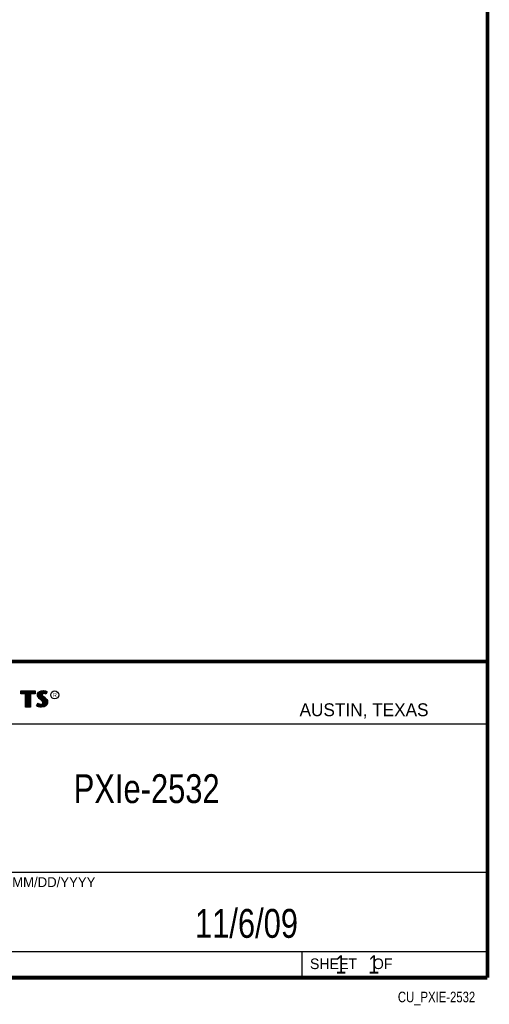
# Model space of a CAD drawing. Header units: inches. Extents: x 0.2 to 16.8, y 0.1 to 10.8.
# Tile 10 of 11: x 14.2 to 16.8, y 0.1 to 5.4. Entities that reach past the tile are written whole.
import ezdxf
from ezdxf.enums import TextEntityAlignment as Align

# ---------------------------------------------------------------- set-up
doc = ezdxf.new("R2010")
doc.units = ezdxf.units.IN
doc.header["$LTSCALE"] = 0.935
doc.header["$MEASUREMENT"] = 0
doc.layers.get('0').update_dxf_attribs({"linetype": 'CONTINUOUS'})
doc.styles.get("Standard").update_dxf_attribs({"font": 'txt', "width": 0.8})

msp = doc.modelspace()

# ---------------------------------------------------------------- linework, layer by layer
at = {"color": 2, "linetype": 'CONTINUOUS'}
for p, q in [((13.0652, 1.9695), (16.745, 1.9695)), ((16.745, 1.9695), (16.745, 0.2605)), ((14.3342, 1.8118), (14.3438, 1.8128)), ((14.3438, 1.8128), (14.3503, 1.8124)), ((14.2237, 1.8113), (14.3005, 1.8113)), ((14.2237, 1.795), (14.2237, 1.8113)), ((14.2488, 1.795), (14.2237, 1.795)), ((14.2262, 1.8087), (14.2979, 1.8087)), ((14.2262, 1.7975), (14.2262, 1.8087)), ((14.2514, 1.7975), (14.2262, 1.7975)), ((14.2282, 1.7975), (14.2282, 1.8087)), ((14.2317, 1.7975), (14.2317, 1.8087)), ((14.2351, 1.7975), (14.2351, 1.8087)), ((14.2386, 1.7975), (14.2386, 1.8087)), ((14.2421, 1.7975), (14.2421, 1.8087)), ((14.2456, 1.7975), (14.2456, 1.8087)), ((14.2488, 1.724), (14.2488, 1.795)), ((14.249, 1.7975), (14.249, 1.8087)), ((14.2514, 1.7975), (14.2525, 1.8087)), ((14.2514, 1.7266), (14.2514, 1.7975)), ((14.256, 1.7266), (14.256, 1.8087)), ((14.2595, 1.7266), (14.2595, 1.8087)), ((14.2629, 1.7266), (14.2629, 1.8087)), ((14.2664, 1.7266), (14.2664, 1.8087)), ((14.2699, 1.7266), (14.2699, 1.8087)), ((14.2727, 1.7975), (14.2734, 1.8087)), ((14.2979, 1.7975), (14.2727, 1.7975)), ((14.2727, 1.7975), (14.2727, 1.7266)), ((14.3005, 1.795), (14.2753, 1.795)), ((14.2753, 1.795), (14.2753, 1.724)), ((14.2768, 1.7975), (14.2768, 1.8087)), ((14.2803, 1.7975), (14.2803, 1.8087)), ((14.2838, 1.7975), (14.2838, 1.8087)), ((14.2873, 1.7975), (14.2873, 1.8087)), ((14.2907, 1.7975), (14.2907, 1.8087)), ((14.2942, 1.7975), (14.2942, 1.8087)), ((14.2979, 1.8087), (14.2979, 1.7975)), ((14.3005, 1.8113), (14.3005, 1.795)), ((14.3132, 1.7895), (14.3147, 1.797)), ((14.3138, 1.7838), (14.3132, 1.7895)), ((14.3158, 1.7787), (14.3138, 1.7838)), ((14.3147, 1.797), (14.3194, 1.8038)), ((14.3158, 1.7893), (14.3171, 1.796)), ((14.3163, 1.7844), (14.3158, 1.7893)), ((14.3185, 1.7748), (14.3158, 1.7787)), ((14.318, 1.7798), (14.3163, 1.7844)), ((14.3171, 1.796), (14.3212, 1.8021)), ((14.3204, 1.7764), (14.318, 1.7798)), ((14.3237, 1.7695), (14.3185, 1.7748)), ((14.3186, 1.7785), (14.3186, 1.7981)), ((14.3194, 1.8038), (14.3255, 1.8083)), ((14.3255, 1.7714), (14.3204, 1.7764)), ((14.3212, 1.8021), (14.3268, 1.8061)), ((14.322, 1.7748), (14.322, 1.8026)), ((14.3357, 1.7595), (14.3237, 1.7695)), ((14.3255, 1.8083), (14.3342, 1.8118)), ((14.3255, 1.7713), (14.3255, 1.8052)), ((14.3375, 1.7613), (14.3255, 1.7714)), ((14.3268, 1.8061), (14.3349, 1.8093)), ((14.329, 1.7684), (14.329, 1.807)), ((14.3325, 1.7655), (14.3325, 1.8084)), ((14.3349, 1.8093), (14.3439, 1.8103)), ((14.3396, 1.7556), (14.3357, 1.7595)), ((14.337, 1.7936), (14.3359, 1.8094)), ((14.3359, 1.7626), (14.3368, 1.7911)), ((14.337, 1.7936), (14.3368, 1.7911)), ((14.3368, 1.7911), (14.3376, 1.7874)), ((14.3387, 1.7962), (14.337, 1.7936)), ((14.3416, 1.7572), (14.3375, 1.7613)), ((14.3376, 1.7874), (14.3413, 1.7829)), ((14.3411, 1.7979), (14.3387, 1.7962)), ((14.3395, 1.7928), (14.3393, 1.7913)), ((14.3393, 1.7913), (14.3399, 1.7886)), ((14.3394, 1.7967), (14.3394, 1.8098)), ((14.3394, 1.7594), (14.3394, 1.7852)), ((14.3405, 1.7944), (14.3395, 1.7928)), ((14.3399, 1.7886), (14.3431, 1.7847)), ((14.3422, 1.7956), (14.3405, 1.7944)), ((14.3442, 1.7988), (14.3411, 1.7979)), ((14.3413, 1.7829), (14.3529, 1.7732)), ((14.3447, 1.7964), (14.3422, 1.7956)), ((14.3429, 1.7984), (14.3429, 1.8102)), ((14.3429, 1.7552), (14.3429, 1.7815)), ((14.3431, 1.7847), (14.3546, 1.7751)), ((14.3439, 1.8103), (14.3499, 1.8099)), ((14.3474, 1.7992), (14.3442, 1.7988)), ((14.3474, 1.7967), (14.3447, 1.7964)), ((14.3464, 1.7991), (14.3464, 1.8101)), ((14.3464, 1.7266), (14.3464, 1.7787)), ((14.3506, 1.799), (14.3474, 1.7992)), ((14.3503, 1.7965), (14.3474, 1.7967)), ((14.3498, 1.7991), (14.3498, 1.8099)), ((14.3498, 1.7271), (14.3498, 1.7758)), ((14.3499, 1.8099), (14.3567, 1.8085)), ((14.3503, 1.8124), (14.3573, 1.8109)), ((14.3548, 1.7956), (14.3503, 1.7965)), ((14.3554, 1.7981), (14.3506, 1.799)), ((14.3529, 1.7732), (14.356, 1.7701)), ((14.3533, 1.7985), (14.3533, 1.8092)), ((14.3533, 1.7293), (14.3533, 1.7728)), ((14.3546, 1.7751), (14.3578, 1.7719)), ((14.3572, 1.7949), (14.3548, 1.7956)), ((14.3583, 1.7972), (14.3554, 1.7981)), ((14.356, 1.7701), (14.359, 1.767)), ((14.3567, 1.8085), (14.3607, 1.807)), ((14.3568, 1.7976), (14.3568, 1.8084)), ((14.3568, 1.7306), (14.3568, 1.7693)), ((14.3596, 1.7934), (14.3572, 1.7949)), ((14.3573, 1.8109), (14.3617, 1.8094)), ((14.3578, 1.7719), (14.3609, 1.7686)), ((14.3586, 1.797), (14.3583, 1.7972)), ((14.3631, 1.806), (14.3586, 1.797)), ((14.359, 1.767), (14.3624, 1.7626)), ((14.3665, 1.8071), (14.3596, 1.7934)), ((14.3603, 1.8003), (14.3603, 1.8072)), ((14.3603, 1.7344), (14.3603, 1.7654)), ((14.3607, 1.807), (14.3631, 1.806)), ((14.3609, 1.7686), (14.3645, 1.764)), ((14.3617, 1.8094), (14.3665, 1.8071)), ((14.3624, 1.7626), (14.3649, 1.7576)), ((14.3645, 1.764), (14.3672, 1.7586)), ((14.2753, 1.724), (14.2488, 1.724)), ((14.2727, 1.7266), (14.2514, 1.7266)), ((14.3092, 1.7305), (14.317, 1.7449)), ((14.3141, 1.7272), (14.3092, 1.7305)), ((14.3125, 1.7314), (14.3178, 1.7412)), ((14.3153, 1.7295), (14.3125, 1.7314)), ((14.3189, 1.7253), (14.3141, 1.7272)), ((14.3151, 1.7296), (14.3151, 1.7361)), ((14.3197, 1.7277), (14.3153, 1.7295)), ((14.317, 1.7449), (14.3203, 1.7425)), ((14.3178, 1.7412), (14.319, 1.7404)), ((14.3186, 1.728), (14.319, 1.7404)), ((14.326, 1.7238), (14.3189, 1.7253)), ((14.319, 1.7404), (14.3226, 1.7385)), ((14.3264, 1.7263), (14.3197, 1.7277)), ((14.3203, 1.7425), (14.3236, 1.7409)), ((14.322, 1.7272), (14.322, 1.7387)), ((14.3226, 1.7385), (14.3274, 1.7369)), ((14.3236, 1.7409), (14.3279, 1.7394)), ((14.3255, 1.7264), (14.3255, 1.7376)), ((14.332, 1.7229), (14.326, 1.7238)), ((14.3322, 1.7254), (14.3264, 1.7263)), ((14.3274, 1.7369), (14.3318, 1.7364)), ((14.3279, 1.7394), (14.3318, 1.7389)), ((14.329, 1.7259), (14.329, 1.7367)), ((14.3318, 1.7389), (14.3354, 1.7392)), ((14.3318, 1.7364), (14.336, 1.7367)), ((14.3363, 1.7227), (14.332, 1.7229)), ((14.3362, 1.7253), (14.3322, 1.7254)), ((14.3325, 1.7254), (14.3325, 1.7363)), ((14.3354, 1.7392), (14.3381, 1.7403)), ((14.3359, 1.7252), (14.3359, 1.7367)), ((14.336, 1.7367), (14.3393, 1.738)), ((14.3492, 1.727), (14.3362, 1.7253)), ((14.35, 1.7245), (14.3363, 1.7227)), ((14.3381, 1.7403), (14.3407, 1.7421)), ((14.3393, 1.738), (14.3426, 1.7403)), ((14.3394, 1.7257), (14.3394, 1.7381)), ((14.3419, 1.752), (14.3396, 1.7556)), ((14.3407, 1.7421), (14.3422, 1.7445)), ((14.3442, 1.753), (14.3416, 1.7572)), ((14.3429, 1.7482), (14.3419, 1.752)), ((14.3422, 1.7445), (14.3429, 1.7482)), ((14.3426, 1.7403), (14.3446, 1.7435)), ((14.3429, 1.7262), (14.3429, 1.7405)), ((14.3455, 1.7483), (14.3442, 1.753)), ((14.3446, 1.7435), (14.3455, 1.7483)), ((14.358, 1.7319), (14.3492, 1.727)), ((14.3596, 1.7299), (14.35, 1.7245)), ((14.3631, 1.7376), (14.358, 1.7319)), ((14.3653, 1.7362), (14.3596, 1.7299)), ((14.3657, 1.7434), (14.3631, 1.7376)), ((14.3637, 1.7383), (14.3649, 1.7576)), ((14.3649, 1.7576), (14.3661, 1.7537)), ((14.3681, 1.7427), (14.3653, 1.7362)), ((14.3665, 1.7485), (14.3657, 1.7434)), ((14.3661, 1.7537), (14.3665, 1.7485)), ((14.3672, 1.7586), (14.3686, 1.7542)), ((14.369, 1.7484), (14.3681, 1.7427)), ((14.3686, 1.7542), (14.369, 1.7484)), ((13.0653, 1.6329), (16.75, 1.6329)), ((13.0652, 0.8295), (16.745, 0.8295)), ((13.0652, 0.4005), (16.745, 0.4005)), ((15.745, 0.4005), (15.745, 0.2605)), ((13.0652, 0.2605), (16.745, 0.2605)), ((15.7462, 0.2607), (16.7462, 0.2607)), ((15.7462, 0.2607), (15.7462, 0.2602)), ((15.7462, 0.2602), (16.7462, 0.2602)), ((16.7462, 0.2607), (16.7462, 0.2602))]:
    msp.add_line(p, q, dxfattribs=at)
at = {"color": 7, "linetype": 'CONTINUOUS', "const_width": 0.02}
for points in [[(16.75, 0.2586), (16.75, 10.7586)], [(11.4718, 1.9702), (16.75, 1.9707)], [(0.25, 0.2586), (16.75, 0.2586)]]:
    msp.add_lwpolyline(points, dxfattribs=at)
at = {"color": 2, "linetype": 'CONTINUOUS'}
msp.add_circle((14.4074, 1.7896), 0.0215, dxfattribs=at)

# ---------------------------------------------------------------- texts
for s, height, p in [('R', 0.0217, (14.3971, 1.7782)), ('AUSTIN, TEXAS', 0.069617, (15.7327, 1.6745)), ('MM/DD/YYYY', 0.05325, (14.1765, 0.7494)), ('SHEET    OF', 0.057262, (15.7892, 0.3052))]:
    msp.add_text(s, height=height, dxfattribs=at).set_placement(p)
at = {"color": 2, "linetype": 'CONTINUOUS', "width": 0.8}
msp.add_text('CU_PXIE-2532', height=0.057262, dxfattribs=at).set_placement((16.6837, 0.1254), align=Align.RIGHT)
at = {"color": 7, "linetype": 'CONTINUOUS'}
for s, insert, char_height, width, attachment_point in [('PXIe-2532\\P ', (14.9051, 1.3603), 0.15625, 1.125, 2), ('11/6/09 ', (15.4455, 0.6307), 0.15625, 1, 2), ('    1    1', (15.8075, 0.3805), 0.1, 0.8, 1)]:
    msp.add_mtext(s, dxfattribs=dict(at, insert=insert, char_height=char_height, width=width, attachment_point=attachment_point))

doc.saveas('drawing.dxf')
